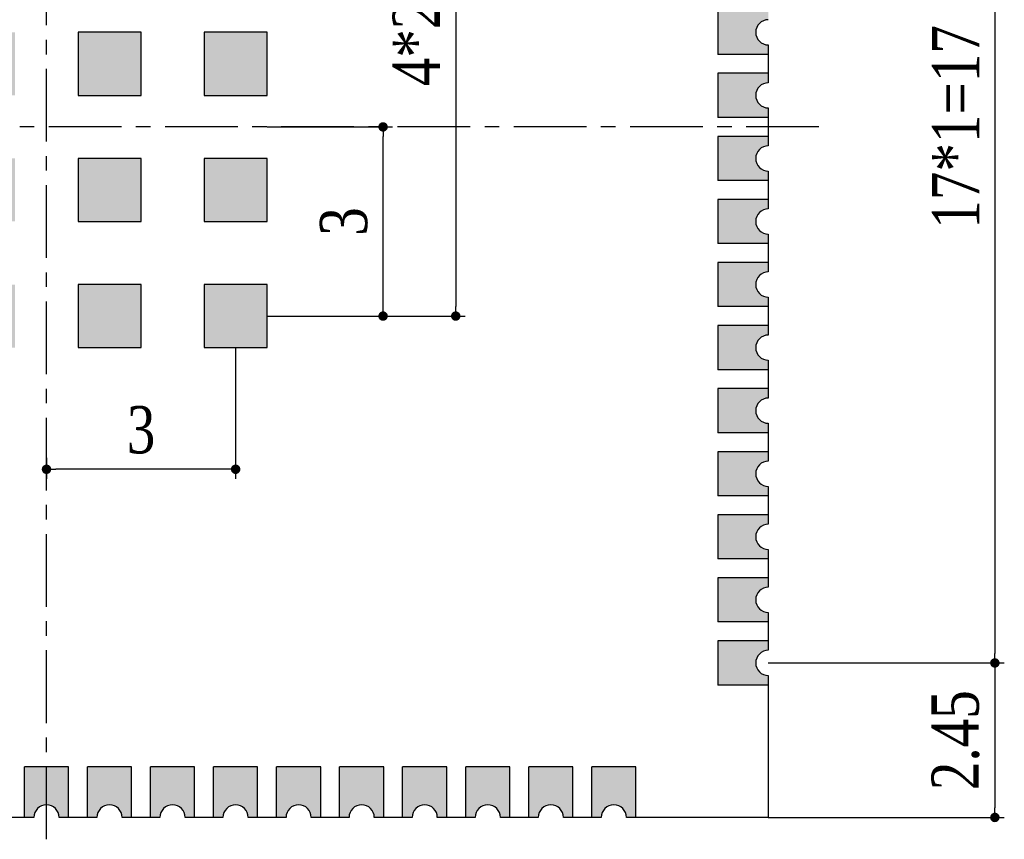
# Model space of a CAD drawing. Header units: millimetres. Extents: x -15.7 to 68.4, y -15.2 to 25.9.
# Tile 6 of 7: x 52.8 to 68.4, y -0.3 to 12.6. Entities that reach past the tile are written whole.
import ezdxf

# ---------------------------------------------------------------- set-up
doc = ezdxf.new("R2010")
doc.units = ezdxf.units.MM
doc.header["$LTSCALE"] = 30.734
doc.header["$PDMODE"] = 3
doc.header["$PDSIZE"] = 8
doc.linetypes.add('CENTER', pattern=[0.6, 0.375, -0.075, 0.075, -0.075])
doc.layers.get('0').update_dxf_attribs({"linetype": 'CONTINUOUS'})
doc.layers.get('Defpoints').update_dxf_attribs({"linetype": 'CONTINUOUS'})
for name, color, linetype in [('02___PRT_ALL_AXES', 7, 'CONTINUOUS'), ('03 标注', 3, 'CONTINUOUS'), ('05 中心线', 50, 'CENTER')]:
    doc.layers.add(name, color=color, linetype=linetype)
doc.styles.add('Font_1_Times New Roman', font='times.ttf', dxfattribs={"width": 0.8})
doc.dimstyles.new('Dim._2_spot_mini', dxfattribs={"dimscale": 0.3, "dimtxt": 2.5, "dimasz": 0.5, "dimexe": 0.5, "dimexo": 0, "dimgap": 0.8, "dimtad": 1, "dimdec": 3, "dimzin": 9, "dimdsep": 46, "dimtxsty": 'Font_1_Times New Roman', "dimblk": 'DOT', "dimcen": 0.1, "dimclrd": 256, "dimclre": 256, "dimclrt": 256, "dimadec": 0, "dimazin": 0, "dimtp": 0.1, "dimtm": 0.1, "dimtfac": 1, "dimtdec": 3, "dimtmove": 0, "dimatfit": 3, "dimfxl": 0, "dimtolj": 1, "dimlwd": -1, "dimlwe": -1, "dimarcsym": 0})

# ---------------------------------------------------------------- blocks, each defined once
blk = doc.blocks.new('_Dot')
at = {"color": 0, "linetype": 'ByBlock', "lineweight": -2}
blk.add_line((-0.5, 0), (-1, 0), dxfattribs=at)
at = {"color": 0, "linetype": 'ByBlock', "const_width": 0.5}
blk.add_lwpolyline([(-0.25, 0, 1), (0.25, 0, 1)], format="xyb", close=True, dxfattribs=at)
blk = doc.blocks.new('*D8')
at = {"ltscale": 0.05, "transparency": 16777216}
for p, q in [((64.663, 19.45), (68.407, 19.45)), ((68.257, 19.3), (68.257, 2.6)), ((64.663, 2.45), (68.407, 2.45))]:
    blk.add_line(p, q, dxfattribs=at)
at = {"layer": 'Defpoints', "color": 0, "ltscale": 0.05, "transparency": 16777216}
for p in [(64.663, 19.45), (64.663, 2.45), (68.257, 2.45)]:
    blk.add_point(p, dxfattribs=at)
at = {"ltscale": 0.05, "transparency": 16777216, "xscale": 0.15, "yscale": 0.15, "zscale": 0.15}
for p, rotation in [((68.257, 19.45), 90), ((68.257, 2.45), 270)]:
    blk.add_blockref('_Dot', p, dxfattribs=dict(at, rotation=rotation))
at = {"ltscale": 0.05, "transparency": 16777216, "insert": (67.634, 10.95), "char_height": 0.75, "attachment_point": 5, "rotation": 90, "style": 'Font_1_Times New Roman'}
blk.add_mtext('\\A1;17*1=17', dxfattribs=at)
blk = doc.blocks.new('*D9')
at = {"ltscale": 0.05, "transparency": 16777216}
for p, q in [((64.663, 2.45), (68.407, 2.45)), ((68.257, 2.3), (68.257, 0.15)), ((64.663, 0), (68.407, 0))]:
    blk.add_line(p, q, dxfattribs=at)
at = {"layer": 'Defpoints', "color": 0, "ltscale": 0.05, "transparency": 16777216}
for p in [(64.663, 2.45), (64.663, 0), (68.257, 0)]:
    blk.add_point(p, dxfattribs=at)
at = {"ltscale": 0.05, "transparency": 16777216, "xscale": 0.15, "yscale": 0.15, "zscale": 0.15}
for p, rotation in [((68.257, 2.45), 90), ((68.257, 0), 270)]:
    blk.add_blockref('_Dot', p, dxfattribs=dict(at, rotation=rotation))
at = {"ltscale": 0.05, "transparency": 16777216, "insert": (67.634, 1.225), "char_height": 0.75, "attachment_point": 5, "rotation": 90, "style": 'Font_1_Times New Roman'}
blk.add_mtext('\\A1;2.45', dxfattribs=at)
blk = doc.blocks.new('*D15')
at = {"ltscale": 0.05, "transparency": 16777216}
for p, q in [((56.713, 15.95), (59.855, 15.95)), ((59.705, 15.8), (59.705, 8.1)), ((56.713, 7.95), (59.855, 7.95))]:
    blk.add_line(p, q, dxfattribs=at)
at = {"layer": 'Defpoints', "color": 0, "ltscale": 0.05, "transparency": 16777216}
for p in [(56.713, 15.95), (56.713, 7.95), (59.705, 7.95)]:
    blk.add_point(p, dxfattribs=at)
at = {"ltscale": 0.05, "transparency": 16777216, "xscale": 0.15, "yscale": 0.15, "zscale": 0.15}
for p, rotation in [((59.705, 15.95), 90), ((59.705, 7.95), 270)]:
    blk.add_blockref('_Dot', p, dxfattribs=dict(at, rotation=rotation))
at = {"ltscale": 0.05, "transparency": 16777216, "insert": (59.083, 12.756), "char_height": 0.75, "attachment_point": 5, "rotation": 90, "style": 'Font_1_Times New Roman'}
blk.add_mtext('\\A1;4*2=8', dxfattribs=at)
blk = doc.blocks.new('*D17')
at = {"ltscale": 0.05, "transparency": 16777216}
for p, q in [((56.713, 10.95), (58.702, 10.95)), ((58.552, 8.1), (58.552, 10.8)), ((56.713, 7.95), (58.702, 7.95))]:
    blk.add_line(p, q, dxfattribs=at)
at = {"layer": 'Defpoints', "color": 0, "ltscale": 0.05, "transparency": 16777216}
for p in [(56.713, 10.95), (58.552, 10.95), (56.713, 7.95)]:
    blk.add_point(p, dxfattribs=at)
at = {"ltscale": 0.05, "transparency": 16777216, "xscale": 0.15, "yscale": 0.15, "zscale": 0.15}
for p, rotation in [((58.552, 10.95), 90), ((58.552, 7.95), 270)]:
    blk.add_blockref('_Dot', p, dxfattribs=dict(at, rotation=rotation))
at = {"ltscale": 0.05, "transparency": 16777216, "insert": (57.93, 9.45), "char_height": 0.75, "attachment_point": 5, "rotation": 90, "style": 'Font_1_Times New Roman'}
blk.add_mtext('\\A1;3', dxfattribs=at)
blk = doc.blocks.new('*D26')
at = {"ltscale": 0.05, "transparency": 16777216}
for p, q in [((56.213, 7.45), (56.213, 5.371)), ((53.213, 5.704), (53.213, 5.371)), ((56.063, 5.521), (53.363, 5.521))]:
    blk.add_line(p, q, dxfattribs=at)
at = {"layer": 'Defpoints', "color": 0, "ltscale": 0.05, "transparency": 16777216}
for p in [(56.213, 7.45), (53.213, 5.704), (53.213, 5.521)]:
    blk.add_point(p, dxfattribs=at)
at = {"ltscale": 0.05, "transparency": 16777216, "xscale": 0.15, "yscale": 0.15, "zscale": 0.15, "rotation": 180}
blk.add_blockref('_Dot', (53.213, 5.521), dxfattribs=at)
at = {"ltscale": 0.05, "transparency": 16777216, "xscale": 0.15, "yscale": 0.15, "zscale": 0.15}
blk.add_blockref('_Dot', (56.213, 5.521), dxfattribs=at)
at = {"ltscale": 0.05, "transparency": 16777216, "insert": (54.713, 6.143), "char_height": 0.75, "attachment_point": 5, "style": 'Font_1_Times New Roman'}
blk.add_mtext('\\A1;3', dxfattribs=at)

msp = doc.modelspace()

# ---------------------------------------------------------------- hatches: boundary and pattern name
at = {"layer": '03 标注', "ltscale": 0.05}
h = msp.add_hatch(color=0, dxfattribs=at)
h.dxf.hatch_style = 1
h.paths.add_polyline_path([(-8.901, 21.9), (-9.051, 21.9, -1), (-9.451, 21.9), (-9.601, 21.9, 1)])
h.paths.add_polyline_path([(-7.901, 21.9), (-8.051, 21.9, -1), (-8.451, 21.9), (-8.601, 21.9, 1)])
h.paths.add_polyline_path([(-6.901, 21.9), (-7.051, 21.9, -1), (-7.451, 21.9), (-7.601, 21.9, 1)])
h.paths.add_polyline_path([(-5.901, 21.9), (-6.051, 21.9, -1), (-6.451, 21.9), (-6.601, 21.9, 1)])
h.paths.add_polyline_path([(-4.901, 21.9), (-5.051, 21.9, -1), (-5.451, 21.9), (-5.601, 21.9, 1)])
h.paths.add_polyline_path([(-3.901, 21.9), (-4.051, 21.9, -1), (-4.451, 21.9), (-4.601, 21.9, 1)])
h.paths.add_polyline_path([(-2.901, 21.9), (-3.051, 21.9, -1), (-3.451, 21.9), (-3.601, 21.9, 1)])
h.paths.add_polyline_path([(-1.901, 21.9), (-2.051, 21.9, -1), (-2.451, 21.9), (-2.601, 21.9, 1)])
h.paths.add_polyline_path([(-0.901, 21.9), (-1.051, 21.9, -1), (-1.451, 21.9), (-1.601, 21.9, 1)])
h.paths.add_polyline_path([(1.099, 21.9), (0.949, 21.9, -1), (0.549, 21.9), (0.399, 21.9, 1)])
h.paths.add_polyline_path([(0.099, 21.9), (-0.051, 21.9, -1), (-0.451, 21.9), (-0.601, 21.9, 1)])
h.paths.add_polyline_path([(2.099, 21.9), (1.949, 21.9, -1), (1.549, 21.9), (1.399, 21.9, 1)])
h.paths.add_polyline_path([(3.099, 21.9), (2.949, 21.9, -1), (2.549, 21.9), (2.399, 21.9, 1)])
h.paths.add_polyline_path([(4.099, 21.9), (3.949, 21.9, -1), (3.549, 21.9), (3.399, 21.9, 1)])
h.paths.add_polyline_path([(5.099, 21.9), (4.949, 21.9, -1), (4.549, 21.9), (4.399, 21.9, 1)])
h.paths.add_polyline_path([(6.099, 21.9), (5.949, 21.9, -1), (5.549, 21.9), (5.399, 21.9, 1)])
h.paths.add_polyline_path([(7.099, 21.9), (6.949, 21.9, -1), (6.549, 21.9), (6.399, 21.9, 1)])
h.paths.add_polyline_path([(8.099, 21.9), (7.949, 21.9, -1), (7.549, 21.9), (7.399, 21.9, 1)])
h.paths.add_polyline_path([(9.099, 21.9), (8.949, 21.9, -1), (8.549, 21.9), (8.399, 21.9, 1)])
h.paths.add_polyline_path([(10.099, 21.9), (9.949, 21.9, -1), (9.549, 21.9), (9.399, 21.9, 1)])
h.paths.add_polyline_path([(11.199, 19.65), (11.199, 19.8, 1), (11.199, 19.1), (11.199, 19.25, -1)])
h.paths.add_polyline_path([(11.199, 18.65), (11.199, 18.8, 1), (11.199, 18.1), (11.199, 18.25, -1)])
h.paths.add_polyline_path([(11.199, 17.65), (11.199, 17.8, 1), (11.199, 17.1), (11.199, 17.25, -1)])
h.paths.add_polyline_path([(11.199, 16.65), (11.199, 16.8, 1), (11.199, 16.1), (11.199, 16.25, -1)])
h.paths.add_polyline_path([(11.199, 15.65), (11.199, 15.8, 1), (11.199, 15.1), (11.199, 15.25, -1)])
h.paths.add_polyline_path([(11.199, 14.25, -1), (11.199, 14.65), (11.199, 14.8, 1), (11.199, 14.1)])
h.paths.add_polyline_path([(11.199, 13.25, -1), (11.199, 13.65), (11.199, 13.8, 1), (11.199, 13.1)])
h.paths.add_polyline_path([(11.199, 12.25, -1), (11.199, 12.65), (11.199, 12.8, 1), (11.199, 12.1)])
h.paths.add_polyline_path([(11.199, 11.65), (11.199, 11.8, 1), (11.199, 11.1), (11.199, 11.25, -1)])
h.paths.add_polyline_path([(11.199, 10.25, -1), (11.199, 10.65), (11.199, 10.8, 1), (11.199, 10.1)])
h.paths.add_polyline_path([(11.199, 9.25, -1), (11.199, 9.65), (11.199, 9.8, 1), (11.199, 9.1)])
h.paths.add_polyline_path([(11.199, 8.65), (11.199, 8.8, 1), (11.199, 8.1), (11.199, 8.25, -1)])
h.paths.add_polyline_path([(11.199, 7.25, -1), (11.199, 7.65), (11.199, 7.8, 1), (11.199, 7.1)])
h.paths.add_polyline_path([(11.199, 6.25, -1), (11.199, 6.65), (11.199, 6.8, 1), (11.199, 6.1)])
h.paths.add_polyline_path([(11.199, 5.65), (11.199, 5.8, 1), (11.199, 5.1), (11.199, 5.25, -1)])
h.paths.add_polyline_path([(11.199, 4.65), (11.199, 4.8, 1), (11.199, 4.1), (11.199, 4.25, -1)])
h.paths.add_polyline_path([(11.199, 3.65), (11.199, 3.8, 1), (11.199, 3.1), (11.199, 3.25, -1)])
h.paths.add_polyline_path([(11.199, 2.65), (11.199, 2.8, 1), (11.199, 2.1), (11.199, 2.25, -1)])
h.paths.add_polyline_path([(9.949, 0), (10.099, 0, 1), (9.399, 0), (9.549, 0, -1)])
h.paths.add_polyline_path([(8.949, 0), (9.099, 0, 1), (8.399, 0), (8.549, 0, -1)])
h.paths.add_polyline_path([(7.949, 0), (8.099, 0, 1), (7.399, 0), (7.549, 0, -1)])
h.paths.add_polyline_path([(6.949, 0), (7.099, 0, 1), (6.399, 0), (6.549, 0, -1)])
h.paths.add_polyline_path([(5.949, 0), (6.099, 0, 1), (5.399, 0), (5.549, 0, -1)])
h.paths.add_polyline_path([(4.949, 0), (5.099, 0, 1), (4.399, 0), (4.549, 0, -1)])
h.paths.add_polyline_path([(3.949, 0), (4.099, 0, 1), (3.399, 0), (3.549, 0, -1)])
h.paths.add_polyline_path([(2.949, 0), (3.099, 0, 1), (2.399, 0), (2.549, 0, -1)])
h.paths.add_polyline_path([(1.949, 0), (2.099, 0, 1), (1.399, 0), (1.549, 0, -1)])
h.paths.add_polyline_path([(0.949, 0), (1.099, 0, 1), (0.399, 0), (0.549, 0, -1)])
h.paths.add_polyline_path([(-0.051, 0), (0.099, 0, 1), (-0.601, 0), (-0.451, 0, -1)])
h.paths.add_polyline_path([(-1.051, 0), (-0.901, 0, 1), (-1.601, 0), (-1.451, 0, -1)])
h.paths.add_polyline_path([(-2.051, 0), (-1.901, 0, 1), (-2.601, 0), (-2.451, 0, -1)])
h.paths.add_polyline_path([(-3.051, 0), (-2.901, 0, 1), (-3.601, 0), (-3.451, 0, -1)])
h.paths.add_polyline_path([(-4.051, 0), (-3.901, 0, 1), (-4.601, 0), (-4.451, 0, -1)])
h.paths.add_polyline_path([(-5.051, 0), (-4.901, 0, 1), (-5.601, 0), (-5.451, 0, -1)])
h.paths.add_polyline_path([(-6.051, 0), (-5.901, 0, 1), (-6.601, 0), (-6.451, 0, -1)])
h.paths.add_polyline_path([(-7.051, 0), (-6.901, 0, 1), (-7.601, 0), (-7.451, 0, -1)])
h.paths.add_polyline_path([(-8.051, 0), (-7.901, 0, 1), (-8.601, 0), (-8.451, 0, -1)])
h.paths.add_polyline_path([(-9.051, 0), (-8.901, 0, 1), (-9.601, 0), (-9.451, 0, -1)])
h.paths.add_polyline_path([(-11.701, 2.1, 1), (-11.701, 2.8), (-11.701, 2.65, -1), (-11.701, 2.25)])
h.paths.add_polyline_path([(-11.701, 3.1, 1), (-11.701, 3.8), (-11.701, 3.65, -1), (-11.701, 3.25)])
h.paths.add_polyline_path([(-11.701, 4.1, 1), (-11.701, 4.8), (-11.701, 4.65, -1), (-11.701, 4.25)])
h.paths.add_polyline_path([(-11.701, 5.1, 1), (-11.701, 5.8), (-11.701, 5.65, -1), (-11.701, 5.25)])
h.paths.add_polyline_path([(-11.701, 6.1, 1), (-11.701, 6.8), (-11.701, 6.65, -1), (-11.701, 6.25)])
h.paths.add_polyline_path([(-11.701, 7.1, 1), (-11.701, 7.8), (-11.701, 7.65, -1), (-11.701, 7.25)])
h.paths.add_polyline_path([(-11.701, 8.1, 1), (-11.701, 8.8), (-11.701, 8.65, -1), (-11.701, 8.25)])
h.paths.add_polyline_path([(-11.701, 9.1, 1), (-11.701, 9.8), (-11.701, 9.65, -1), (-11.701, 9.25)])
h.paths.add_polyline_path([(-11.701, 10.1, 1), (-11.701, 10.8), (-11.701, 10.65, -1), (-11.701, 10.25)])
h.paths.add_polyline_path([(-11.701, 11.1, 1), (-11.701, 11.8), (-11.701, 11.65, -1), (-11.701, 11.25)])
h.paths.add_polyline_path([(-11.701, 12.1, 1), (-11.701, 12.8), (-11.701, 12.65, -1), (-11.701, 12.25)])
h.paths.add_polyline_path([(-11.701, 13.1, 1), (-11.701, 13.8), (-11.701, 13.65, -1), (-11.701, 13.25)])
h.paths.add_polyline_path([(-11.701, 14.1, 1), (-11.701, 14.8), (-11.701, 14.65, -1), (-11.701, 14.25)])
h.paths.add_polyline_path([(-11.701, 15.1, 1), (-11.701, 15.8), (-11.701, 15.65, -1), (-11.701, 15.25)])
h.paths.add_polyline_path([(-11.701, 16.1, 1), (-11.701, 16.8), (-11.701, 16.65, -1), (-11.701, 16.25)])
h.paths.add_polyline_path([(-11.701, 17.1, 1), (-11.701, 17.8), (-11.701, 17.65, -1), (-11.701, 17.25)])
h.paths.add_polyline_path([(-11.701, 18.1, 1), (-11.701, 18.8), (-11.701, 18.65, -1), (-11.701, 18.25)])
h.paths.add_polyline_path([(-11.701, 19.1, 1), (-11.701, 19.8), (-11.701, 19.65, -1), (-11.701, 19.25)])
h.paths.add_polyline_path([(44.7126, 16.45), (43.7126, 16.45), (43.7126, 15.45), (44.7126, 15.45)])
h.paths.add_polyline_path([(44.7126, 14.45), (43.7126, 14.45), (43.7126, 13.45), (44.7126, 13.45)])
h.paths.add_polyline_path([(43.7126, 12.45), (43.7126, 11.45), (44.7126, 11.45), (44.7126, 12.45)])
h.paths.add_polyline_path([(43.7126, 10.45), (43.7126, 9.45), (44.7126, 9.45), (44.7126, 10.45)])
h.paths.add_polyline_path([(46.7126, 14.45), (45.7126, 14.45), (45.7126, 13.45), (46.7126, 13.45)])
h.paths.add_polyline_path([(46.7126, 11.45), (46.7126, 12.45), (45.7126, 12.45), (45.7126, 11.45)])
h.paths.add_polyline_path([(45.7126, 10.45), (45.7126, 9.45), (46.7126, 9.45), (46.7126, 10.45)])
h.paths.add_polyline_path([(44.7126, 7.45), (44.7126, 8.45), (43.7126, 8.45), (43.7126, 7.45)])
h.paths.add_polyline_path([(46.7126, 8.45), (45.7126, 8.45), (45.7126, 7.45), (46.7126, 7.45)])
h.paths.add_polyline_path([(44.7126, 5.45), (44.7126, 6.45), (43.7126, 6.45), (43.7126, 5.45)])
h.paths.add_polyline_path([(49.7126, 7.45), (50.7126, 7.45), (50.7126, 8.45), (49.7126, 8.45)])
h.paths.add_polyline_path([(52.7126, 7.45), (52.7126, 8.45), (51.7126, 8.45), (51.7126, 7.45)])
h.paths.add_polyline_path([(54.7126, 8.45), (53.7126, 8.45), (53.7126, 7.45), (54.7126, 7.45)])
h.paths.add_polyline_path([(56.7126, 8.45), (55.7126, 8.45), (55.7126, 7.45), (56.7126, 7.45)])
h.paths.add_polyline_path([(56.7126, 10.45), (55.7126, 10.45), (55.7126, 9.45), (56.7126, 9.45)])
h.paths.add_polyline_path([(54.7126, 9.45), (54.7126, 10.45), (53.7126, 10.45), (53.7126, 9.45)])
h.paths.add_polyline_path([(52.7126, 10.45), (51.7126, 10.45), (51.7126, 9.45), (52.7126, 9.45)])
h.paths.add_polyline_path([(50.7126, 10.45), (49.7126, 10.45), (49.7126, 9.45), (50.7126, 9.45)])
h.paths.add_polyline_path([(49.7126, 12.45), (49.7126, 11.45), (50.7126, 11.45), (50.7126, 12.45)])
h.paths.add_polyline_path([(51.7126, 11.45), (52.7126, 11.45), (52.7126, 12.45), (51.7126, 12.45)])
h.paths.add_polyline_path([(53.7126, 11.45), (54.7126, 11.45), (54.7126, 12.45), (53.7126, 12.45)])
h.paths.add_polyline_path([(55.7126, 11.45), (56.7126, 11.45), (56.7126, 12.45), (55.7126, 12.45)])
h.paths.add_polyline_path([(56.7126, 14.45), (55.7126, 14.45), (55.7126, 13.45), (56.7126, 13.45)])
h.paths.add_polyline_path([(56.7126, 16.45), (55.7126, 16.45), (55.7126, 15.45), (56.7126, 15.45)])
h.paths.add_polyline_path([(54.7126, 16.45), (53.7126, 16.45), (53.7126, 15.45), (54.7126, 15.45)])
h.paths.add_polyline_path([(54.7126, 14.45), (53.7126, 14.45), (53.7126, 13.45), (54.7126, 13.45)])
h.paths.add_polyline_path([(51.7126, 14.45), (51.7126, 13.45), (52.7126, 13.45), (52.7126, 14.45)])
h.paths.add_polyline_path([(52.7126, 16.45), (51.7126, 16.45), (51.7126, 15.45), (52.7126, 15.45)])
h.paths.add_polyline_path([(50.7126, 15.45), (50.7126, 16.45), (49.7126, 16.45), (49.7126, 15.45)])
h.paths.add_polyline_path([(49.7126, 14.45), (49.7126, 13.45), (50.7126, 13.45), (50.7126, 14.45)])
h.paths.add_polyline_path([(62.5626, 0.8), (61.8626, 0.8), (61.8626, 0), (62.0126, 0, -1), (62.4126, 0), (62.5626, 0)])
h.paths.add_polyline_path([(60.8626, 0.8), (60.8626, 0), (61.0126, 0, -1), (61.4126, 0), (61.5626, 0), (61.5626, 0.8)])
h.paths.add_polyline_path([(60.5626, 0.8), (59.8626, 0.8), (59.8626, 0), (60.0126, 0, -1), (60.4126, 0), (60.5626, 0)])
h.paths.add_polyline_path([(58.8626, 0.8), (58.8626, 0), (59.0126, 0, -1), (59.4126, 0), (59.5626, 0), (59.5626, 0.8)])
h.paths.add_polyline_path([(57.8626, 0.8), (57.8626, 0), (58.0126, 0, -1), (58.4126, 0), (58.5626, 0), (58.5626, 0.8)])
h.paths.add_polyline_path([(56.8626, 0.8), (56.8626, 0), (57.0126, 0, -1), (57.4126, 0), (57.5626, 0), (57.5626, 0.8)])
h.paths.add_polyline_path([(55.8626, 0.8), (55.8626, 0), (56.0126, 0, -1), (56.4126, 0), (56.5626, 0), (56.5626, 0.8)])
h.paths.add_polyline_path([(54.8626, 0.8), (54.8626, 0), (55.0126, 0, -1), (55.4126, 0), (55.5626, 0), (55.5626, 0.8)])
h.paths.add_polyline_path([(53.8626, 0.8), (53.8626, 0), (54.0126, 0, -1), (54.4126, 0), (54.5626, 0), (54.5626, 0.8)])
h.paths.add_polyline_path([(52.8626, 0.8), (52.8626, 0), (53.0126, 0, -1), (53.4126, 0), (53.5626, 0), (53.5626, 0.8)])
h.paths.add_polyline_path([(51.8626, 0.8), (51.8626, 0), (52.0126, 0, -1), (52.4126, 0), (52.5626, 0), (52.5626, 0.8)])
h.paths.add_polyline_path([(50.8626, 0.8), (50.8626, 0), (51.0126, 0, -1), (51.4126, 0), (51.5626, 0), (51.5626, 0.8)])
h.paths.add_polyline_path([(49.8626, 0.8), (49.8626, 0), (50.0126, 0, -1), (50.4126, 0), (50.5626, 0), (50.5626, 0.8)])
h.paths.add_polyline_path([(48.8626, 0.8), (48.8626, 0), (49.0126, 0, -1), (49.4126, 0), (49.5626, 0), (49.5626, 0.8)])
h.paths.add_polyline_path([(47.8626, 0.8), (47.8626, 0), (48.0126, 0, -1), (48.4126, 0), (48.5626, 0), (48.5626, 0.8)])
h.paths.add_polyline_path([(46.8626, 0.8), (46.8626, 0), (47.0126, 0, -1), (47.4126, 0), (47.5626, 0), (47.5626, 0.8)])
h.paths.add_polyline_path([(45.8626, 0.8), (45.8626, 0), (46.0126, 0, -1), (46.4126, 0), (46.5626, 0), (46.5626, 0.8)])
h.paths.add_polyline_path([(44.8626, 0.8), (44.8626, 0), (45.0126, 0, -1), (45.4126, 0), (45.5626, 0), (45.5626, 0.8)])
h.paths.add_polyline_path([(43.8626, 0.8), (43.8626, 0), (44.0126, 0, -1), (44.4126, 0), (44.5626, 0), (44.5626, 0.8)])
h.paths.add_polyline_path([(42.8626, 0.8), (42.8626, 0), (43.0126, 0, -1), (43.4126, 0), (43.5626, 0), (43.5626, 0.8)])
h.paths.add_polyline_path([(42.5626, 2.8), (41.7626, 2.8), (41.7626, 2.65, -1), (41.7626, 2.25), (41.7626, 2.1), (42.5626, 2.1)])
h.paths.add_polyline_path([(42.5626, 3.8), (41.7626, 3.8), (41.7626, 3.65, -1), (41.7626, 3.25), (41.7626, 3.1), (42.5626, 3.1)])
h.paths.add_polyline_path([(42.5626, 4.8), (41.7626, 4.8), (41.7626, 4.65, -1), (41.7626, 4.25), (41.7626, 4.1), (42.5626, 4.1)])
h.paths.add_polyline_path([(42.5626, 5.8), (41.7626, 5.8), (41.7626, 5.65, -1), (41.7626, 5.25), (41.7626, 5.1), (42.5626, 5.1)])
h.paths.add_polyline_path([(42.5626, 6.8), (41.7626, 6.8), (41.7626, 6.65, -1), (41.7626, 6.25), (41.7626, 6.1), (42.5626, 6.1)])
h.paths.add_polyline_path([(42.5626, 7.8), (41.7626, 7.8), (41.7626, 7.65, -1), (41.7626, 7.25), (41.7626, 7.1), (42.5626, 7.1)])
h.paths.add_polyline_path([(42.5626, 8.8), (41.7626, 8.8), (41.7626, 8.65, -1), (41.7626, 8.25), (41.7626, 8.1), (42.5626, 8.1)])
h.paths.add_polyline_path([(42.5626, 9.8), (41.7626, 9.8), (41.7626, 9.65, -1), (41.7626, 9.25), (41.7626, 9.1), (42.5626, 9.1)])
h.paths.add_polyline_path([(42.5626, 10.8), (41.7626, 10.8), (41.7626, 10.65, -1), (41.7626, 10.25), (41.7626, 10.1), (42.5626, 10.1)])
h.paths.add_polyline_path([(42.5626, 11.8), (41.7626, 11.8), (41.7626, 11.65, -1), (41.7626, 11.25), (41.7626, 11.1), (42.5626, 11.1)])
h.paths.add_polyline_path([(42.5626, 12.8), (41.7626, 12.8), (41.7626, 12.65, -1), (41.7626, 12.25), (41.7626, 12.1), (42.5626, 12.1)])
h.paths.add_polyline_path([(41.7626, 13.8), (41.7626, 13.65, -1), (41.7626, 13.25), (41.7626, 13.1), (42.5626, 13.1), (42.5626, 13.8)])
h.paths.add_polyline_path([(42.5626, 14.8), (41.7626, 14.8), (41.7626, 14.65, -1), (41.7626, 14.25), (41.7626, 14.1), (42.5626, 14.1)])
h.paths.add_polyline_path([(42.5626, 15.1), (42.5626, 15.8), (41.7626, 15.8), (41.7626, 15.65, -1), (41.7626, 15.25), (41.7626, 15.1)])
h.paths.add_polyline_path([(42.5626, 16.1), (42.5626, 16.8), (41.7626, 16.8), (41.7626, 16.65, -1), (41.7626, 16.25), (41.7626, 16.1)])
h.paths.add_polyline_path([(41.7626, 17.8), (41.7626, 17.65, -1), (41.7626, 17.25), (41.7626, 17.1), (42.5626, 17.1), (42.5626, 17.8)])
h.paths.add_polyline_path([(42.5626, 18.1), (42.5626, 18.8), (41.7626, 18.8), (41.7626, 18.65, -1), (41.7626, 18.25), (41.7626, 18.1)])
h.paths.add_polyline_path([(42.5626, 19.8), (41.7626, 19.8), (41.7626, 19.65, -1), (41.7626, 19.25), (41.7626, 19.1), (42.5626, 19.1)])
h.paths.add_polyline_path([(43.0126, 21.9), (42.8626, 21.9), (42.8626, 21.1), (43.5626, 21.1), (43.5626, 21.9), (43.4126, 21.9, -1)])
h.paths.add_polyline_path([(43.8626, 21.1), (44.5626, 21.1), (44.5626, 21.9), (44.4126, 21.9, -1), (44.0126, 21.9), (43.8626, 21.9)])
h.paths.add_polyline_path([(44.8626, 21.1), (45.5626, 21.1), (45.5626, 21.9), (45.4126, 21.9, -1), (45.0126, 21.9), (44.8626, 21.9)])
h.paths.add_polyline_path([(45.8626, 21.1), (46.5626, 21.1), (46.5626, 21.9), (46.4126, 21.9, -1), (46.0126, 21.9), (45.8626, 21.9)])
h.paths.add_polyline_path([(46.8626, 21.1), (47.5626, 21.1), (47.5626, 21.9), (47.4126, 21.9, -1), (47.0126, 21.9), (46.8626, 21.9)])
h.paths.add_polyline_path([(48.0126, 21.9), (47.8626, 21.9), (47.8626, 21.1), (48.5626, 21.1), (48.5626, 21.9), (48.4126, 21.9, -1)])
h.paths.add_polyline_path([(49.5626, 21.9), (49.4126, 21.9, -1), (49.0126, 21.9), (48.8626, 21.9), (48.8626, 21.1), (49.5626, 21.1)])
h.paths.add_polyline_path([(50.5626, 21.1), (50.5626, 21.9), (50.4126, 21.9, -1), (50.0126, 21.9), (49.8626, 21.9), (49.8626, 21.1)])
h.paths.add_polyline_path([(51.5626, 21.9), (51.4126, 21.9, -1), (51.0126, 21.9), (50.8626, 21.9), (50.8626, 21.1), (51.5626, 21.1)])
h.paths.add_polyline_path([(52.0126, 21.9), (51.8626, 21.9), (51.8626, 21.1), (52.5626, 21.1), (52.5626, 21.9), (52.4126, 21.9, -1)])
h.paths.add_polyline_path([(53.5626, 21.1), (53.5626, 21.9), (53.4126, 21.9, -1), (53.0126, 21.9), (52.8626, 21.9), (52.8626, 21.1)])
h.paths.add_polyline_path([(54.5626, 21.1), (54.5626, 21.9), (54.4126, 21.9, -1), (54.0126, 21.9), (53.8626, 21.9), (53.8626, 21.1)])
h.paths.add_polyline_path([(55.5626, 21.1), (55.5626, 21.9), (55.4126, 21.9, -1), (55.0126, 21.9), (54.8626, 21.9), (54.8626, 21.1)])
h.paths.add_polyline_path([(55.8626, 21.9), (55.8626, 21.1), (56.5626, 21.1), (56.5626, 21.9), (56.4126, 21.9, -1), (56.0126, 21.9)])
h.paths.add_polyline_path([(56.8626, 21.9), (56.8626, 21.1), (57.5626, 21.1), (57.5626, 21.9), (57.4126, 21.9, -1), (57.0126, 21.9)])
h.paths.add_polyline_path([(57.8626, 21.9), (57.8626, 21.1), (58.5626, 21.1), (58.5626, 21.9), (58.4126, 21.9, -1), (58.0126, 21.9)])
h.paths.add_polyline_path([(58.8626, 21.9), (58.8626, 21.1), (59.5626, 21.1), (59.5626, 21.9), (59.4126, 21.9, -1), (59.0126, 21.9)])
h.paths.add_polyline_path([(59.8626, 21.9), (59.8626, 21.1), (60.5626, 21.1), (60.5626, 21.9), (60.4126, 21.9, -1), (60.0126, 21.9)])
h.paths.add_polyline_path([(61.8626, 21.9), (61.8626, 21.1), (62.5626, 21.1), (62.5626, 21.9), (62.4126, 21.9, -1), (62.0126, 21.9)])
h.paths.add_polyline_path([(60.8626, 21.9), (60.8626, 21.1), (61.5626, 21.1), (61.5626, 21.9), (61.4126, 21.9, -1), (61.0126, 21.9)])
h.paths.add_polyline_path([(63.4626, 21.15), (63.6626, 20.6), (63.8626, 21.15)])
h.paths.add_polyline_path([(63.8626, 19.8), (63.8626, 19.1), (64.6626, 19.1), (64.6626, 19.25, -1), (64.6626, 19.65), (64.6626, 19.8)])
h.paths.add_polyline_path([(63.8626, 18.8), (63.8626, 18.1), (64.6626, 18.1), (64.6626, 18.25, -1), (64.6626, 18.65), (64.6626, 18.8)])
h.paths.add_polyline_path([(63.8626, 17.8), (63.8626, 17.1), (64.6626, 17.1), (64.6626, 17.25, -1), (64.6626, 17.65), (64.6626, 17.8)])
h.paths.add_polyline_path([(63.8626, 16.8), (63.8626, 16.1), (64.6626, 16.1), (64.6626, 16.25, -1), (64.6626, 16.65), (64.6626, 16.8)])
h.paths.add_polyline_path([(63.8626, 15.8), (63.8626, 15.1), (64.6626, 15.1), (64.6626, 15.25, -1), (64.6626, 15.65), (64.6626, 15.8)])
h.paths.add_polyline_path([(63.8626, 14.8), (63.8626, 14.1), (64.6626, 14.1), (64.6626, 14.25, -1), (64.6626, 14.65), (64.6626, 14.8)])
h.paths.add_polyline_path([(63.8626, 13.8), (63.8626, 13.1), (64.6626, 13.1), (64.6626, 13.25, -1), (64.6626, 13.65), (64.6626, 13.8)])
h.paths.add_polyline_path([(63.8626, 12.8), (63.8626, 12.1), (64.6626, 12.1), (64.6626, 12.25, -1), (64.6626, 12.65), (64.6626, 12.8)])
h.paths.add_polyline_path([(63.8626, 11.8), (63.8626, 11.1), (64.6626, 11.1), (64.6626, 11.25, -1), (64.6626, 11.65), (64.6626, 11.8)])
h.paths.add_polyline_path([(63.8626, 10.8), (63.8626, 10.1), (64.6626, 10.1), (64.6626, 10.25, -1), (64.6626, 10.65), (64.6626, 10.8)])
h.paths.add_polyline_path([(63.8626, 9.8), (63.8626, 9.1), (64.6626, 9.1), (64.6626, 9.25, -1), (64.6626, 9.65), (64.6626, 9.8)])
h.paths.add_polyline_path([(63.8626, 8.8), (63.8626, 8.1), (64.6626, 8.1), (64.6626, 8.25, -1), (64.6626, 8.65), (64.6626, 8.8)])
h.paths.add_polyline_path([(63.8626, 7.8), (63.8626, 7.1), (64.6626, 7.1), (64.6626, 7.25, -1), (64.6626, 7.65), (64.6626, 7.8)])
h.paths.add_polyline_path([(63.8626, 6.8), (63.8626, 6.1), (64.6626, 6.1), (64.6626, 6.25, -1), (64.6626, 6.65), (64.6626, 6.8)])
h.paths.add_polyline_path([(63.8626, 5.8), (63.8626, 5.1), (64.6626, 5.1), (64.6626, 5.25, -1), (64.6626, 5.65), (64.6626, 5.8)])
h.paths.add_polyline_path([(63.8626, 4.8), (63.8626, 4.1), (64.6626, 4.1), (64.6626, 4.25, -1), (64.6626, 4.65), (64.6626, 4.8)])
h.paths.add_polyline_path([(63.8626, 3.8), (63.8626, 3.1), (64.6626, 3.1), (64.6626, 3.25, -1), (64.6626, 3.65), (64.6626, 3.8)])
h.paths.add_polyline_path([(63.8626, 2.8), (63.8626, 2.1), (64.6626, 2.1), (64.6626, 2.25, -1), (64.6626, 2.65), (64.6626, 2.8)])

# ---------------------------------------------------------------- linework, layer by layer
at = {"color": 7, "linetype": 'Continuous'}
for p, q in [((63.8626, 12.8), (63.8626, 12.1)), ((53.7126, 12.45), (53.7126, 11.45)), ((54.7126, 12.45), (53.7126, 12.45)), ((54.7126, 11.45), (54.7126, 12.45)), ((55.7126, 12.45), (55.7126, 11.45)), ((56.7126, 12.45), (55.7126, 12.45)), ((56.7126, 11.45), (56.7126, 12.45)), ((64.6626, 12.1), (63.8626, 12.1)), ((64.6626, 12.1), (64.6626, 11.8)), ((63.8626, 11.8), (63.8626, 11.1)), ((64.6626, 11.8), (63.8626, 11.8)), ((53.7126, 11.45), (54.7126, 11.45)), ((55.7126, 11.45), (56.7126, 11.45)), ((64.6626, 11.1), (63.8626, 11.1)), ((64.6626, 11.1), (64.6626, 10.8)), ((63.8626, 10.8), (63.8626, 10.1)), ((64.6626, 10.8), (63.8626, 10.8)), ((53.7126, 10.45), (53.7126, 9.45)), ((54.7126, 10.45), (53.7126, 10.45)), ((54.7126, 9.45), (54.7126, 10.45)), ((55.7126, 10.45), (55.7126, 9.45)), ((56.7126, 10.45), (55.7126, 10.45)), ((56.7126, 9.45), (56.7126, 10.45)), ((64.6626, 10.1), (63.8626, 10.1)), ((64.6626, 10.1), (64.6626, 9.8)), ((63.8626, 9.8), (63.8626, 9.1)), ((64.6626, 9.8), (63.8626, 9.8)), ((53.7126, 9.45), (54.7126, 9.45)), ((55.7126, 9.45), (56.7126, 9.45)), ((64.6626, 9.1), (63.8626, 9.1)), ((64.6626, 9.1), (64.6626, 8.8)), ((63.8626, 8.8), (63.8626, 8.1)), ((64.6626, 8.8), (63.8626, 8.8)), ((53.7126, 8.45), (53.7126, 7.45)), ((54.7126, 8.45), (53.7126, 8.45)), ((54.7126, 7.45), (54.7126, 8.45)), ((55.7126, 8.45), (55.7126, 7.45)), ((56.7126, 8.45), (55.7126, 8.45)), ((56.7126, 7.45), (56.7126, 8.45)), ((64.6626, 8.1), (63.8626, 8.1)), ((64.6626, 8.1), (64.6626, 7.8)), ((63.8626, 7.8), (63.8626, 7.1)), ((64.6626, 7.8), (63.8626, 7.8)), ((53.7126, 7.45), (54.7126, 7.45)), ((55.7126, 7.45), (56.7126, 7.45)), ((64.6626, 7.1), (63.8626, 7.1)), ((64.6626, 7.1), (64.6626, 6.8)), ((63.8626, 6.8), (63.8626, 6.1)), ((64.6626, 6.8), (63.8626, 6.8)), ((64.6626, 6.1), (63.8626, 6.1)), ((64.6626, 6.1), (64.6626, 5.8)), ((63.8626, 5.8), (63.8626, 5.1)), ((64.6626, 5.8), (63.8626, 5.8)), ((64.6626, 5.1), (63.8626, 5.1)), ((64.6626, 5.1), (64.6626, 4.8)), ((63.8626, 4.8), (63.8626, 4.1)), ((64.6626, 4.8), (63.8626, 4.8)), ((64.6626, 4.1), (63.8626, 4.1)), ((64.6626, 4.1), (64.6626, 3.8)), ((63.8626, 3.8), (63.8626, 3.1)), ((64.6626, 3.8), (63.8626, 3.8)), ((64.6626, 3.1), (63.8626, 3.1)), ((64.6626, 3.1), (64.6626, 2.8)), ((63.8626, 2.8), (63.8626, 2.1)), ((64.6626, 2.8), (63.8626, 2.8)), ((64.6626, 2.1), (63.8626, 2.1)), ((64.6626, 2.1), (64.6626, 0)), ((52.8626, 0), (52.8626, 0.8)), ((53.5626, 0.8), (52.8626, 0.8)), ((53.5626, 0), (53.5626, 0.8)), ((53.8626, 0), (53.8626, 0.8)), ((54.5626, 0.8), (53.8626, 0.8)), ((54.5626, 0), (54.5626, 0.8)), ((54.8626, 0), (54.8626, 0.8)), ((55.5626, 0.8), (54.8626, 0.8)), ((55.5626, 0), (55.5626, 0.8)), ((55.8626, 0), (55.8626, 0.8)), ((56.5626, 0.8), (55.8626, 0.8)), ((56.5626, 0), (56.5626, 0.8)), ((56.8626, 0), (56.8626, 0.8)), ((57.5626, 0.8), (56.8626, 0.8)), ((57.5626, 0), (57.5626, 0.8)), ((57.8626, 0), (57.8626, 0.8)), ((58.5626, 0.8), (57.8626, 0.8)), ((58.5626, 0), (58.5626, 0.8)), ((58.8626, 0), (58.8626, 0.8)), ((59.5626, 0.8), (58.8626, 0.8)), ((59.5626, 0), (59.5626, 0.8)), ((59.8626, 0), (59.8626, 0.8)), ((60.5626, 0.8), (59.8626, 0.8)), ((60.5626, 0), (60.5626, 0.8)), ((60.8626, 0), (60.8626, 0.8)), ((61.5626, 0.8), (60.8626, 0.8)), ((61.5626, 0), (61.5626, 0.8)), ((61.8626, 0), (61.8626, 0.8)), ((62.5626, 0.8), (61.8626, 0.8)), ((62.5626, 0), (62.5626, 0.8)), ((52.8626, 0), (52.5626, 0)), ((53.8626, 0), (53.5626, 0)), ((54.8626, 0), (54.5626, 0)), ((55.8626, 0), (55.5626, 0)), ((56.8626, 0), (56.5626, 0)), ((57.8626, 0), (57.5626, 0)), ((58.8626, 0), (58.5626, 0)), ((59.8626, 0), (59.5626, 0)), ((60.8626, 0), (60.5626, 0)), ((61.8626, 0), (61.5626, 0)), ((64.6626, 0), (62.5626, 0))]:
    msp.add_line(p, q, dxfattribs=at)
at = {"layer": '02___PRT_ALL_AXES', "color": 7, "linetype": 'Continuous'}
for p, q in [((64.6626, 12.25), (64.6626, 12.1)), ((64.6626, 11.8), (64.6626, 11.65)), ((64.6626, 11.25), (64.6626, 11.1)), ((64.6626, 10.8), (64.6626, 10.65)), ((64.6626, 10.25), (64.6626, 10.1)), ((64.6626, 9.8), (64.6626, 9.65)), ((64.6626, 9.25), (64.6626, 9.1)), ((64.6626, 8.8), (64.6626, 8.65)), ((64.6626, 8.25), (64.6626, 8.1)), ((64.6626, 7.8), (64.6626, 7.65)), ((64.6626, 7.25), (64.6626, 7.1)), ((64.6626, 6.8), (64.6626, 6.65)), ((64.6626, 6.25), (64.6626, 6.1)), ((64.6626, 5.8), (64.6626, 5.65)), ((64.6626, 5.25), (64.6626, 5.1)), ((64.6626, 4.8), (64.6626, 4.65)), ((64.6626, 4.25), (64.6626, 4.1)), ((64.6626, 3.8), (64.6626, 3.65)), ((64.6626, 3.25), (64.6626, 3.1)), ((64.6626, 2.8), (64.6626, 2.65)), ((64.6626, 2.25), (64.6626, 2.1)), ((53.0126, 0), (52.8626, 0)), ((53.5626, 0), (53.4126, 0)), ((54.0126, 0), (53.8626, 0)), ((54.5626, 0), (54.4126, 0)), ((55.0126, 0), (54.8626, 0)), ((55.5626, 0), (55.4126, 0)), ((56.0126, 0), (55.8626, 0)), ((56.5626, 0), (56.4126, 0)), ((57.0126, 0), (56.8626, 0)), ((57.5626, 0), (57.4126, 0)), ((58.0126, 0), (57.8626, 0)), ((58.5626, 0), (58.4126, 0)), ((59.0126, 0), (58.8626, 0)), ((59.5626, 0), (59.4126, 0)), ((60.0126, 0), (59.8626, 0)), ((60.5626, 0), (60.4126, 0)), ((61.0126, 0), (60.8626, 0)), ((61.5626, 0), (61.4126, 0)), ((62.0126, 0), (61.8626, 0)), ((62.5626, 0), (62.4126, 0))]:
    msp.add_line(p, q, dxfattribs=at)
for centre, start, end in [((64.6626, 12.45), 90, 270), ((64.6626, 11.45), 90, 270), ((64.6626, 10.45), 90, 270), ((64.6626, 9.45), 90, 270), ((64.6626, 8.45), 90, 270), ((64.6626, 7.45), 90, 270), ((64.6626, 6.45), 90, 270), ((64.6626, 5.45), 90, 270), ((64.6626, 4.45), 90, 270), ((64.6626, 3.45), 90, 270), ((64.6626, 2.45), 90, 270), ((53.2126, 0), 0, 180), ((54.2126, 0), 0, 180), ((55.2126, 0), 0, 180), ((56.2126, 0), 0, 180), ((57.2126, 0), 0, 180), ((58.2126, 0), 0, 180), ((59.2126, 0), 0, 180), ((60.2126, 0), 0, 180), ((61.2126, 0), 0, 180), ((62.2126, 0), 0, 180)]:
    msp.add_arc(centre, 0.2, start, end, dxfattribs=at)
at = {"layer": '05 中心线', "color": 0, "ltscale": 0.1}
for p, q in [((53.2126, -0.3466), (53.2126, 22.2784)), ((65.4659, 10.95), (40.682, 10.95))]:
    msp.add_line(p, q, dxfattribs=at)

# ---------------------------------------------------------------- dimensions: what is measured, and where the dimension line sits
at = {"ltscale": 0.05}
dim = msp.add_linear_dim(base=(68.2567, 2.45), p1=(64.6626, 19.45), p2=(64.6626, 2.45), angle=90, text='<>*1=17', dimstyle='Dim._2_spot_mini', dxfattribs=at)
dim.commit()
dim.dimension.update_dxf_attribs({"geometry": '*D8', "text_midpoint": (67.6341, 10.95)})
dim = msp.add_linear_dim(base=(59.7048, 7.95), p1=(56.7126, 15.95), p2=(56.7126, 7.95), angle=90, text='4*2=<>', dimstyle='Dim._2_spot_mini', dxfattribs=at)
dim.commit()
dim.dimension.update_dxf_attribs({"geometry": '*D15', "text_midpoint": (59.7048, 12.7556), "dimtype": 160})
for base, p1, p2, picture, middle in [((58.5518, 10.95), (56.7126, 7.95), (56.7126, 10.95), '*D17', (57.9303, 9.45)), ((68.2567, 0), (64.6626, 2.45), (64.6626, 0), '*D9', (67.6341, 1.225))]:
    dim = msp.add_linear_dim(base=base, p1=p1, p2=p2, angle=90, dimstyle='Dim._2_spot_mini', dxfattribs=at)
    dim.commit()
    dim.dimension.update_dxf_attribs({"geometry": picture, "text_midpoint": middle})
dim = msp.add_linear_dim(base=(53.2126, 5.5213), p1=(56.2126, 7.45), p2=(53.2126, 5.7041), dimstyle='Dim._2_spot_mini', dxfattribs=at)
dim.commit()
dim.dimension.update_dxf_attribs({"geometry": '*D26', "text_midpoint": (54.7126, 6.1428)})

doc.saveas('drawing.dxf')
